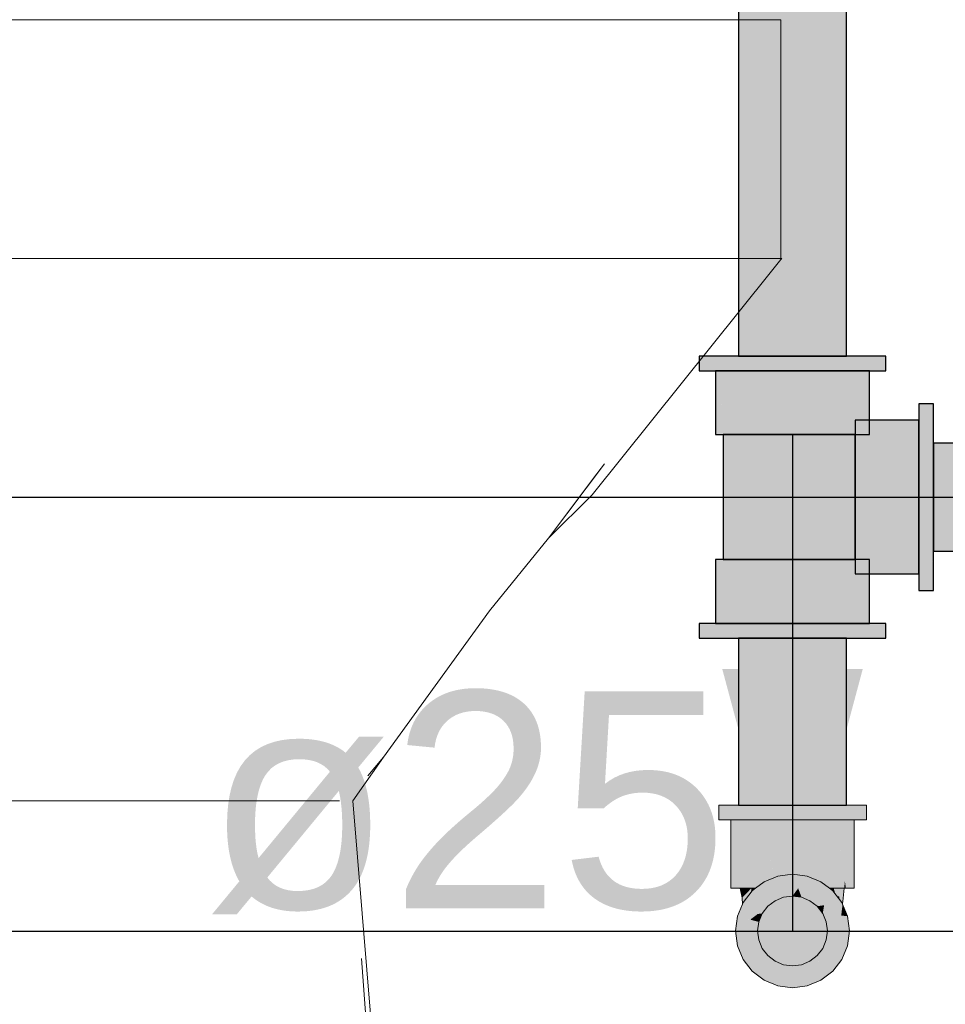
# Model space of a CAD drawing. Header units: millimetres. Extents: x -16331 to -10174, y -4135 to -3584.
# Tile 166 of 256: x -10305.028 to -10304.176, y -4020.278 to -4019.37. Entities that reach past the tile are written whole.
import ezdxf

# ---------------------------------------------------------------- set-up
doc = ezdxf.new("R2010")
doc.units = ezdxf.units.MM
for name, color, linetype in [('AF-Condutos', 4, 'Continuous'), ('AF-Conexões', 4, 'Continuous'), ('AF-Sentido conduto', 7, 'Continuous'), ('AF-Textos conduto', 7, 'Continuous'), ('DI-Eixos', 7, 'Continuous')]:
    doc.layers.add(name, color=color, linetype=linetype)
for name, color, linetype, lineweight in [('AF-Peça de utilização', 152, 'Continuous', 18), ('DI-Elementos externos em corte', 9, 'Continuous', 18), ('DI-Elementos externos em vista', 9, 'Continuous', 5), ('IFC-IfcFlowTerminal-Contorno', 250, 'Continuous', 5)]:
    doc.layers.add(name, color=color, linetype=linetype, lineweight=lineweight)
doc.styles.add('Arial', font='arial.ttf', dxfattribs={"height": 100})

msp = doc.modelspace()

# ---------------------------------------------------------------- hatches: boundary and pattern name
at = {"layer": 'AF-Condutos', "linetype": 'Continuous'}
for points in [[(-10304.26887, -4019.68011), (-10304.2667, -4019.68011), (-10304.2667, -4012.58411), (-10304.26887, -4012.58411), (-10304.27927, -4012.58411), (-10304.29609, -4012.58411), (-10304.31643, -4012.58411), (-10304.33676, -4012.58411), (-10304.35358, -4012.58411), (-10304.36398, -4012.58411), (-10304.36615, -4012.58411), (-10304.36615, -4019.68011), (-10304.36398, -4019.68011), (-10304.35358, -4019.68011), (-10304.33676, -4019.68011), (-10304.31643, -4019.68011), (-10304.29609, -4019.68011), (-10304.27927, -4019.68011)], [(-10304.18643, -4019.85984), (-10304.03263, -4019.85984), (-10304.03263, -4019.85342), (-10304.03263, -4019.8395), (-10304.03263, -4019.82051), (-10304.03263, -4019.79972), (-10304.03263, -4019.78072), (-10304.03263, -4019.76681), (-10304.03263, -4019.76039), (-10304.18643, -4019.76039), (-10304.18643, -4019.76681), (-10304.18643, -4019.78072), (-10304.18643, -4019.79972), (-10304.18643, -4019.82051), (-10304.18643, -4019.8395), (-10304.18643, -4019.85342)], [(-10304.26887, -4020.09391), (-10304.2667, -4020.09391), (-10304.2667, -4019.94011), (-10304.26887, -4019.94011), (-10304.27927, -4019.94011), (-10304.29609, -4019.94011), (-10304.31643, -4019.94011), (-10304.33676, -4019.94011), (-10304.35358, -4019.94011), (-10304.36398, -4019.94011), (-10304.36615, -4019.94011), (-10304.36615, -4020.09391), (-10304.36398, -4020.09391), (-10304.35358, -4020.09391), (-10304.33676, -4020.09391), (-10304.31643, -4020.09391), (-10304.29609, -4020.09391), (-10304.27927, -4020.09391)]]:
    msp.add_hatch(color=151, dxfattribs=at).paths.add_polyline_path(points)
at = {"layer": 'AF-Conexões', "linetype": 'Continuous'}
for points in [[(-10304.3995, -4019.68011), (-10304.40243, -4019.68011), (-10304.40243, -4019.69371), (-10304.3995, -4019.69371), (-10304.39091, -4019.69371), (-10304.37724, -4019.68011), (-10304.39091, -4019.68011)], [(-10304.39091, -4019.69371), (-10304.38723, -4019.69371), (-10304.37724, -4019.69371), (-10304.35943, -4019.69371), (-10304.33869, -4019.69371), (-10304.31643, -4019.69371), (-10304.29417, -4019.69371), (-10304.27343, -4019.69371), (-10304.25562, -4019.69371), (-10304.24195, -4019.68011), (-10304.25562, -4019.68011), (-10304.27343, -4019.68011), (-10304.29417, -4019.68011), (-10304.31643, -4019.68011), (-10304.33869, -4019.68011), (-10304.35943, -4019.68011), (-10304.37724, -4019.68011), (-10304.38723, -4019.69005)], [(-10304.23043, -4019.69371), (-10304.23043, -4019.68011), (-10304.23336, -4019.68011), (-10304.24195, -4019.68011), (-10304.24563, -4019.68377), (-10304.25562, -4019.69371), (-10304.24563, -4019.69371), (-10304.24195, -4019.69371), (-10304.23336, -4019.69371)], [(-10304.38482, -4019.69371), (-10304.38723, -4019.69371), (-10304.38723, -4019.75251), (-10304.38482, -4019.75251), (-10304.37775, -4019.69371)], [(-10304.24563, -4019.73931), (-10304.24563, -4019.69371), (-10304.2475, -4019.73931), (-10304.24563, -4019.69371), (-10304.24804, -4019.69371), (-10304.25511, -4019.69371), (-10304.25883, -4019.69371), (-10304.26636, -4019.69371), (-10304.28103, -4019.69371), (-10304.29811, -4019.69371), (-10304.31643, -4019.69371), (-10304.33475, -4019.69371), (-10304.35183, -4019.69371), (-10304.36649, -4019.69371), (-10304.37775, -4019.69371), (-10304.38043, -4019.71601), (-10304.38482, -4019.75251), (-10304.38043, -4019.75251), (-10304.37775, -4019.75251), (-10304.36649, -4019.75251), (-10304.35183, -4019.75251), (-10304.33475, -4019.75251), (-10304.31643, -4019.75251), (-10304.29811, -4019.75251), (-10304.28103, -4019.75251), (-10304.26636, -4019.75251), (-10304.25883, -4019.71314), (-10304.26384, -4019.73931), (-10304.25883, -4019.73931), (-10304.25511, -4019.73931), (-10304.25352, -4019.73931), (-10304.24804, -4019.73931), (-10304.25352, -4019.73931), (-10304.25511, -4019.73931), (-10304.25883, -4019.73931), (-10304.26384, -4019.73931), (-10304.25883, -4019.74689), (-10304.26384, -4019.73931), (-10304.26636, -4019.75251), (-10304.25883, -4019.75251), (-10304.25511, -4019.75251), (-10304.24804, -4019.75251), (-10304.24563, -4019.75251)], [(-10304.18643, -4019.72705), (-10304.18643, -4019.72411), (-10304.20003, -4019.72411), (-10304.20003, -4019.72705), (-10304.20003, -4019.73563), (-10304.18643, -4019.7493), (-10304.18643, -4019.73563)], [(-10304.25883, -4019.73931), (-10304.25883, -4019.74173), (-10304.24563, -4019.74331), (-10304.24563, -4019.74173), (-10304.24563, -4019.74331), (-10304.25883, -4019.74173), (-10304.25883, -4019.7488), (-10304.25883, -4019.75251), (-10304.25883, -4019.76005), (-10304.24743, -4019.75251), (-10304.25883, -4019.76005), (-10304.24563, -4019.76005), (-10304.20003, -4019.76005), (-10304.24563, -4019.75251), (-10304.24563, -4019.75132), (-10304.24563, -4019.7488), (-10304.24563, -4019.75132), (-10304.24563, -4019.75251), (-10304.23941, -4019.75251), (-10304.24563, -4019.75251), (-10304.20003, -4019.76005), (-10304.20003, -4019.75251), (-10304.20003, -4019.7488), (-10304.20003, -4019.74173), (-10304.24563, -4019.73986), (-10304.20003, -4019.74173), (-10304.20003, -4019.73931), (-10304.24563, -4019.73931)], [(-10304.20003, -4019.73563), (-10304.20003, -4019.73931), (-10304.20003, -4019.7493), (-10304.19156, -4019.76039), (-10304.18643, -4019.76711), (-10304.18643, -4019.76039), (-10304.18643, -4019.7493), (-10304.19637, -4019.73931)], [(-10304.37825, -4019.75251), (-10304.38043, -4019.75251), (-10304.38043, -4019.86771), (-10304.37825, -4019.86771), (-10304.37185, -4019.86771), (-10304.36169, -4019.86771), (-10304.34843, -4019.86771), (-10304.33299, -4019.86771), (-10304.31643, -4019.86771), (-10304.29986, -4019.86771), (-10304.28443, -4019.86771), (-10304.27117, -4019.86771), (-10304.261, -4019.86771), (-10304.25883, -4019.86771), (-10304.25883, -4019.79168), (-10304.261, -4019.75251), (-10304.27117, -4019.75251), (-10304.28443, -4019.75251), (-10304.29986, -4019.75251), (-10304.31643, -4019.75251), (-10304.33299, -4019.75251), (-10304.34843, -4019.75251), (-10304.36169, -4019.75251), (-10304.37185, -4019.75251)], [(-10304.27842, -4019.75251), (-10304.31643, -4019.75252), (-10304.31643, -4019.75469), (-10304.31643, -4019.76486), (-10304.31643, -4019.77811), (-10304.31643, -4019.79355), (-10304.31643, -4019.81011), (-10304.31643, -4019.82668), (-10304.31643, -4019.84211), (-10304.31643, -4019.85537), (-10304.31643, -4019.86554), (-10304.25883, -4019.86771), (-10304.25883, -4019.86554), (-10304.25883, -4019.85537), (-10304.25883, -4019.84211), (-10304.25883, -4019.82668), (-10304.25883, -4019.81011), (-10304.25883, -4019.79355), (-10304.25883, -4019.77811), (-10304.25883, -4019.76486), (-10304.25883, -4019.75469), (-10304.25883, -4019.75251)], [(-10304.261, -4019.75251), (-10304.25883, -4019.79168), (-10304.25883, -4019.75251)], [(-10304.18643, -4019.87093), (-10304.18643, -4019.85984), (-10304.18643, -4019.85311), (-10304.18643, -4019.83237), (-10304.18643, -4019.81011), (-10304.18643, -4019.78785), (-10304.18643, -4019.76711), (-10304.20003, -4019.7493), (-10304.20003, -4019.76711), (-10304.20003, -4019.78785), (-10304.20003, -4019.81011), (-10304.20003, -4019.83237), (-10304.20003, -4019.85311), (-10304.19489, -4019.85984)], [(-10304.20003, -4019.87143), (-10304.20003, -4019.86771), (-10304.20003, -4019.86018), (-10304.20003, -4019.84551), (-10304.20003, -4019.82844), (-10304.20003, -4019.81011), (-10304.20003, -4019.79179), (-10304.20003, -4019.77471), (-10304.20003, -4019.76005), (-10304.25883, -4019.76005), (-10304.25883, -4019.77471), (-10304.25883, -4019.79179), (-10304.25883, -4019.81011), (-10304.25883, -4019.82844), (-10304.25883, -4019.84551), (-10304.25883, -4019.86018), (-10304.21945, -4019.86771)], [(-10304.18643, -4019.88459), (-10304.18643, -4019.87093), (-10304.20003, -4019.85311), (-10304.20003, -4019.87093)], [(-10304.24563, -4019.88091), (-10304.20003, -4019.88091), (-10304.20003, -4019.8785), (-10304.20003, -4019.87143), (-10304.21946, -4019.86771), (-10304.24563, -4019.8627), (-10304.24563, -4019.86771), (-10304.24563, -4019.87143), (-10304.24563, -4019.87302), (-10304.24563, -4019.8785), (-10304.24563, -4019.87904), (-10304.24563, -4019.8785), (-10304.24563, -4019.87302), (-10304.24563, -4019.87143), (-10304.24563, -4019.86771), (-10304.24563, -4019.8627), (-10304.25321, -4019.86771), (-10304.24563, -4019.8627), (-10304.25883, -4019.86018), (-10304.25883, -4019.86771), (-10304.25883, -4019.87143), (-10304.25883, -4019.8785), (-10304.25883, -4019.88091)], [(-10304.38723, -4019.86771), (-10304.38723, -4019.92651), (-10304.38482, -4019.92651), (-10304.37775, -4019.92651), (-10304.36649, -4019.92651), (-10304.35183, -4019.92651), (-10304.33475, -4019.92651), (-10304.31643, -4019.92651), (-10304.29811, -4019.92651), (-10304.28103, -4019.92651), (-10304.26636, -4019.92651), (-10304.26636, -4019.86771), (-10304.28103, -4019.86771), (-10304.29811, -4019.86771), (-10304.31643, -4019.86771), (-10304.33475, -4019.86771), (-10304.35183, -4019.86771), (-10304.36649, -4019.86771), (-10304.37775, -4019.86771), (-10304.38482, -4019.86771)], [(-10304.24563, -4019.88091), (-10304.24563, -4019.86771), (-10304.24804, -4019.86771), (-10304.25511, -4019.86771), (-10304.25883, -4019.86771), (-10304.26636, -4019.86771), (-10304.25883, -4019.87911), (-10304.26636, -4019.86771), (-10304.26636, -4019.88091), (-10304.26636, -4019.92651), (-10304.25883, -4019.88091), (-10304.25764, -4019.88091), (-10304.25511, -4019.88091), (-10304.24963, -4019.88091), (-10304.24804, -4019.88091), (-10304.24617, -4019.88091), (-10304.24804, -4019.88091), (-10304.24963, -4019.88091), (-10304.25511, -4019.88091), (-10304.25764, -4019.88091), (-10304.25883, -4019.88091), (-10304.25883, -4019.88714), (-10304.25883, -4019.88091), (-10304.26636, -4019.92651), (-10304.25883, -4019.92651), (-10304.25511, -4019.92651), (-10304.24804, -4019.92651), (-10304.24563, -4019.92651)], [(-10304.20003, -4019.89611), (-10304.18643, -4019.89611), (-10304.18643, -4019.89318), (-10304.18643, -4019.88459), (-10304.19009, -4019.88091), (-10304.20003, -4019.87093), (-10304.20003, -4019.88091), (-10304.20003, -4019.88459), (-10304.20003, -4019.89318)], [(-10304.40243, -4019.92651), (-10304.40243, -4019.94011), (-10304.3995, -4019.94011), (-10304.39091, -4019.94011), (-10304.37724, -4019.94011), (-10304.35943, -4019.92651), (-10304.37724, -4019.92651), (-10304.39091, -4019.92651), (-10304.3995, -4019.92651)], [(-10304.37724, -4019.94011), (-10304.36615, -4019.94011), (-10304.35943, -4019.94011), (-10304.33869, -4019.94011), (-10304.31643, -4019.94011), (-10304.29417, -4019.94011), (-10304.27343, -4019.94011), (-10304.25562, -4019.92651), (-10304.27343, -4019.92651), (-10304.29417, -4019.92651), (-10304.31643, -4019.92651), (-10304.33869, -4019.92651), (-10304.35943, -4019.92651), (-10304.36615, -4019.93165)], [(-10304.23336, -4019.94011), (-10304.23043, -4019.94011), (-10304.23043, -4019.92651), (-10304.23336, -4019.92651), (-10304.24195, -4019.92651), (-10304.25562, -4019.92651), (-10304.2667, -4019.93498), (-10304.27343, -4019.94011), (-10304.2667, -4019.94011), (-10304.25562, -4019.94011), (-10304.24195, -4019.94011)]]:
    msp.add_hatch(color=161, dxfattribs=at).paths.add_polyline_path(points)
at = {"layer": 'AF-Peça de utilização', "linetype": 'Continuous'}
for points in [[(-10304.38443, -4020.09391), (-10304.38443, -4020.10751), (-10304.38211, -4020.10751), (-10304.37532, -4020.10751), (-10304.37323, -4020.10751), (-10304.36451, -4020.10751), (-10304.37323, -4020.09654), (-10304.37532, -4020.09391), (-10304.38211, -4020.09391)], [(-10304.25754, -4020.10751), (-10304.25963, -4020.10488), (-10304.26835, -4020.09391), (-10304.28243, -4020.09391), (-10304.29883, -4020.09391), (-10304.31643, -4020.09391), (-10304.33403, -4020.09391), (-10304.35043, -4020.09391), (-10304.36451, -4020.09391), (-10304.37532, -4020.09391), (-10304.36451, -4020.10751), (-10304.35043, -4020.10751), (-10304.33403, -4020.10751), (-10304.31643, -4020.10751), (-10304.29883, -4020.10751), (-10304.28243, -4020.10751), (-10304.26835, -4020.10751), (-10304.25963, -4020.10751)], [(-10304.24843, -4020.09391), (-10304.25074, -4020.09391), (-10304.25754, -4020.09391), (-10304.26835, -4020.09391), (-10304.25754, -4020.10751), (-10304.25074, -4020.10751), (-10304.24843, -4020.10751)], [(-10304.37323, -4020.10751), (-10304.37323, -4020.17063), (-10304.37129, -4020.17063), (-10304.36562, -4020.17063), (-10304.36562, -4020.10751), (-10304.37129, -4020.10751)], [(-10304.36562, -4020.17063), (-10304.36462, -4020.17063), (-10304.35659, -4020.17063), (-10304.35058, -4020.17063), (-10304.34555, -4020.16678), (-10304.34483, -4020.16622), (-10304.34483, -4020.10751), (-10304.35659, -4020.10751), (-10304.36562, -4020.10751), (-10304.36562, -4020.16557)], [(-10304.33329, -4020.16067), (-10304.33113, -4020.15977), (-10304.33113, -4020.10751), (-10304.34483, -4020.10751)], [(-10304.34483, -4020.16545), (-10304.34483, -4020.16622), (-10304.34263, -4020.16453), (-10304.33329, -4020.16067), (-10304.33391, -4020.15784), (-10304.34483, -4020.10751)], [(-10304.31939, -4020.1579), (-10304.31643, -4020.15751), (-10304.31643, -4020.10751), (-10304.33113, -4020.10751)], [(-10304.33113, -4020.10751), (-10304.33113, -4020.15558), (-10304.33113, -4020.15945), (-10304.33113, -4020.15977), (-10304.32999, -4020.1593), (-10304.31939, -4020.1579), (-10304.31958, -4020.1571), (-10304.32345, -4020.15659), (-10304.33007, -4020.15572), (-10304.32345, -4020.15659), (-10304.31958, -4020.1571), (-10304.32003, -4020.15517)], [(-10304.30173, -4020.15977), (-10304.30173, -4020.10751), (-10304.31643, -4020.10751)], [(-10304.30173, -4020.15977), (-10304.30182, -4020.15944), (-10304.31643, -4020.10751), (-10304.30453, -4020.15861), (-10304.30513, -4020.15603), (-10304.3094, -4020.15659), (-10304.30513, -4020.15603), (-10304.31643, -4020.10751), (-10304.31643, -4020.15368), (-10304.31643, -4020.15751), (-10304.30173, -4020.17063), (-10304.31344, -4020.15712), (-10304.31267, -4020.15801), (-10304.30442, -4020.15909), (-10304.30286, -4020.1593)], [(-10304.28918, -4020.16534), (-10304.28927, -4020.16493), (-10304.30173, -4020.10751), (-10304.30173, -4020.1557), (-10304.30173, -4020.15977), (-10304.29571, -4020.16226), (-10304.29023, -4020.16453)], [(-10304.26884, -4020.17063), (-10304.26818, -4020.16407), (-10304.27627, -4020.10751), (-10304.28803, -4020.10751), (-10304.30173, -4020.10751), (-10304.28918, -4020.16534), (-10304.28803, -4020.16622), (-10304.28228, -4020.17063), (-10304.27627, -4020.17063)], [(-10304.25963, -4020.10751), (-10304.26156, -4020.10751), (-10304.26724, -4020.10751), (-10304.27627, -4020.10751), (-10304.26724, -4020.17063), (-10304.26156, -4020.17063), (-10304.25963, -4020.17063)], [(-10304.33253, -4020.18203), (-10304.33228, -4020.1798), (-10304.33126, -4020.17063), (-10304.32612, -4020.1771), (-10304.32476, -4020.17881), (-10304.32537, -4020.17653), (-10304.32695, -4020.17063), (-10304.32476, -4020.17881), (-10304.32156, -4020.17063), (-10304.32244, -4020.17287), (-10304.32476, -4020.17881), (-10304.31643, -4020.17771), (-10304.31643, -4020.17536), (-10304.31643, -4020.17771), (-10304.3151, -4020.17591), (-10304.31643, -4020.17063), (-10304.3151, -4020.17591), (-10304.31548, -4020.17063), (-10304.31643, -4020.15751), (-10304.32999, -4020.1593), (-10304.34263, -4020.16453), (-10304.33911, -4020.17063), (-10304.33371, -4020.17999)], [(-10304.3151, -4020.17591), (-10304.31393, -4020.17433), (-10304.31121, -4020.17063), (-10304.31448, -4020.17063), (-10304.31121, -4020.17063), (-10304.30286, -4020.1593), (-10304.31643, -4020.15751), (-10304.31548, -4020.17063), (-10304.31518, -4020.17484)], [(-10304.3081, -4020.17881), (-10304.30749, -4020.17654), (-10304.3059, -4020.17063), (-10304.3081, -4020.17881), (-10304.30033, -4020.18203), (-10304.29375, -4020.17063), (-10304.29786, -4020.17063), (-10304.29375, -4020.17063), (-10304.29023, -4020.16453), (-10304.30286, -4020.1593), (-10304.31121, -4020.17063), (-10304.30889, -4020.17672)], [(-10304.36401, -4020.17063), (-10304.36462, -4020.17063), (-10304.3629, -4020.17935), (-10304.36155, -4020.17797), (-10304.36153, -4020.17441), (-10304.36155, -4020.17797), (-10304.35439, -4020.17063), (-10304.36048, -4020.17063), (-10304.3615, -4020.17063)], [(-10304.36209, -4020.18408), (-10304.36205, -4020.1843), (-10304.36181, -4020.18371), (-10304.36149, -4020.1833), (-10304.358, -4020.17875), (-10304.35458, -4020.17429), (-10304.35439, -4020.17063), (-10304.35786, -4020.17419), (-10304.3629, -4020.17935)], [(-10304.3392, -4020.18715), (-10304.33253, -4020.18203), (-10304.33931, -4020.18172), (-10304.33517, -4020.18191), (-10304.33253, -4020.18203), (-10304.33458, -4020.18113), (-10304.33838, -4020.17947), (-10304.33913, -4020.18128), (-10304.33838, -4020.17947), (-10304.34427, -4020.17689), (-10304.33253, -4020.18203), (-10304.33911, -4020.17063), (-10304.34345, -4020.17063), (-10304.344, -4020.17479), (-10304.34345, -4020.17063), (-10304.35058, -4020.17063), (-10304.35348, -4020.17286), (-10304.34488, -4020.18147), (-10304.34087, -4020.18547), (-10304.35348, -4020.17286), (-10304.36181, -4020.18371), (-10304.34142, -4020.18681)], [(-10304.35454, -4020.17368), (-10304.35458, -4020.17429), (-10304.35348, -4020.17286), (-10304.35177, -4020.17063), (-10304.35439, -4020.17063)], [(-10304.35177, -4020.17063), (-10304.35348, -4020.17286), (-10304.35058, -4020.17063)], [(-10304.34263, -4020.16453), (-10304.35058, -4020.17063), (-10304.33911, -4020.17063)], [(-10304.33126, -4020.17063), (-10304.33253, -4020.18203), (-10304.32476, -4020.17881)], [(-10304.31121, -4020.17063), (-10304.31643, -4020.17771), (-10304.3081, -4020.17881)], [(-10304.29366, -4020.18715), (-10304.27105, -4020.18371), (-10304.27938, -4020.17286), (-10304.28228, -4020.17063), (-10304.29023, -4020.16453), (-10304.29375, -4020.17063), (-10304.30033, -4020.18203)], [(-10304.27697, -4020.17599), (-10304.27743, -4020.17436), (-10304.27846, -4020.17063), (-10304.28109, -4020.17063), (-10304.28228, -4020.17063), (-10304.28016, -4020.17226), (-10304.27938, -4020.17286)], [(-10304.27036, -4020.18537), (-10304.27028, -4020.18471), (-10304.27007, -4020.18282), (-10304.26884, -4020.17063), (-10304.27237, -4020.17063), (-10304.27846, -4020.17063), (-10304.27697, -4020.17599), (-10304.27488, -4020.17872), (-10304.27278, -4020.17693), (-10304.27358, -4020.17761), (-10304.27301, -4020.18116), (-10304.27225, -4020.18215), (-10304.27243, -4020.18037), (-10304.27071, -4020.18415), (-10304.27243, -4020.18037), (-10304.27225, -4020.18215), (-10304.27105, -4020.18371)], [(-10304.26724, -4020.17063), (-10304.26818, -4020.16407), (-10304.26884, -4020.17063)], [(-10304.3629, -4020.17935), (-10304.36237, -4020.18508), (-10304.36205, -4020.1843)], [(-10304.3081, -4020.24102), (-10304.30033, -4020.2378), (-10304.29366, -4020.23268), (-10304.28854, -4020.22601), (-10304.28532, -4020.21825), (-10304.28423, -4020.20991), (-10304.28532, -4020.20158), (-10304.28854, -4020.19381), (-10304.29366, -4020.18715), (-10304.30033, -4020.18203), (-10304.3081, -4020.17881), (-10304.31643, -4020.17771), (-10304.32476, -4020.17881), (-10304.33253, -4020.18203), (-10304.3392, -4020.18715), (-10304.34432, -4020.19381), (-10304.34753, -4020.20158), (-10304.34863, -4020.20991), (-10304.34753, -4020.21825), (-10304.34432, -4020.22601), (-10304.3392, -4020.23268), (-10304.33253, -4020.2378), (-10304.32476, -4020.24102), (-10304.31643, -4020.24211)], [(-10304.27358, -4020.17761), (-10304.27488, -4020.17872), (-10304.27301, -4020.18116)], [(-10304.36166, -4020.19575), (-10304.3614, -4020.19572), (-10304.34432, -4020.19381), (-10304.36159, -4020.18384), (-10304.36162, -4020.18918), (-10304.36165, -4020.19303), (-10304.36162, -4020.18918), (-10304.36159, -4020.18384), (-10304.36181, -4020.18371), (-10304.36237, -4020.18508), (-10304.36704, -4020.19635)], [(-10304.34432, -4020.19381), (-10304.3392, -4020.18715), (-10304.36181, -4020.18371)], [(-10304.28734, -4020.18619), (-10304.29366, -4020.18715), (-10304.28854, -4020.19381)], [(-10304.28854, -4020.19381), (-10304.28631, -4020.19406), (-10304.28647, -4020.19285), (-10304.2865, -4020.19264), (-10304.28647, -4020.19285), (-10304.28631, -4020.19406), (-10304.28221, -4020.19452), (-10304.27153, -4020.19571), (-10304.27036, -4020.18537), (-10304.2817, -4020.19064), (-10304.27036, -4020.18537), (-10304.27105, -4020.18371), (-10304.28099, -4020.18522), (-10304.28159, -4020.1898), (-10304.28099, -4020.18522), (-10304.28734, -4020.18619), (-10304.28816, -4020.19137), (-10304.28854, -4020.19381), (-10304.2871, -4020.19218), (-10304.28663, -4020.19164)], [(-10304.26581, -4020.19635), (-10304.27036, -4020.18537), (-10304.27153, -4020.19571)], [(-10304.31643, -4020.26231), (-10304.30286, -4020.26053), (-10304.3081, -4020.24102), (-10304.31643, -4020.24211), (-10304.32476, -4020.24102), (-10304.33253, -4020.2378), (-10304.3392, -4020.23268), (-10304.34432, -4020.22601), (-10304.34753, -4020.21825), (-10304.34863, -4020.20991), (-10304.34753, -4020.20158), (-10304.36704, -4020.19635), (-10304.36883, -4020.20991), (-10304.36704, -4020.22348), (-10304.36181, -4020.23611), (-10304.35348, -4020.24697), (-10304.34263, -4020.25529), (-10304.32999, -4020.26053)], [(-10304.36704, -4020.19635), (-10304.35528, -4020.1995), (-10304.34848, -4020.19428)], [(-10304.35528, -4020.1995), (-10304.34753, -4020.20158), (-10304.34432, -4020.19381), (-10304.34848, -4020.19428)], [(-10304.28854, -4020.22601), (-10304.29366, -4020.23268), (-10304.27938, -4020.24697), (-10304.27105, -4020.23611), (-10304.26581, -4020.22348), (-10304.26403, -4020.20991), (-10304.26581, -4020.19635), (-10304.28532, -4020.20158), (-10304.28423, -4020.20991), (-10304.28532, -4020.21825)], [(-10304.28306, -4020.20097), (-10304.26581, -4020.19635), (-10304.28221, -4020.19452), (-10304.28854, -4020.19381), (-10304.28532, -4020.20158)], [(-10304.29023, -4020.25529), (-10304.29366, -4020.23268), (-10304.30033, -4020.2378), (-10304.3081, -4020.24102)], [(-10304.29332, -4020.2349), (-10304.29023, -4020.25529), (-10304.27938, -4020.24697), (-10304.29199, -4020.23435), (-10304.29366, -4020.23268)], [(-10304.30749, -4020.2433), (-10304.30286, -4020.26053), (-10304.29023, -4020.25529), (-10304.30634, -4020.24242), (-10304.3081, -4020.24102)]]:
    msp.add_hatch(color=161, dxfattribs=at).paths.add_polyline_path(points)
at = {"layer": 'AF-Sentido conduto', "linetype": 'Continuous'}
msp.add_hatch(color=140, dxfattribs=at).paths.add_polyline_path([(-10304.31643, -4020.21), (-10304.25172, -4019.96852), (-10304.38113, -4019.96852)])

# ---------------------------------------------------------------- linework, layer by layer
at = {"layer": 'AF-Condutos'}
for p, q in [((-10304.36615, -4012.58411), (-10304.36615, -4019.68011)), ((-10304.2667, -4019.68011), (-10304.2667, -4012.58411)), ((-10304.36615, -4019.68011), (-10304.36398, -4019.68011)), ((-10304.36398, -4019.68011), (-10304.35358, -4019.68011)), ((-10304.35358, -4019.68011), (-10304.33676, -4019.68011)), ((-10304.33676, -4019.68011), (-10304.31643, -4019.68011)), ((-10304.31643, -4019.68011), (-10304.29609, -4019.68011)), ((-10304.29609, -4019.68011), (-10304.27927, -4019.68011)), ((-10304.27927, -4019.68011), (-10304.26887, -4019.68011)), ((-10304.26887, -4019.68011), (-10304.2667, -4019.68011)), ((-10304.03263, -4019.76039), (-10304.18643, -4019.76039)), ((-10304.18643, -4019.76039), (-10304.18643, -4019.76681)), ((-10304.18643, -4019.76681), (-10304.18643, -4019.78072)), ((-10304.18643, -4019.78072), (-10304.18643, -4019.79972)), ((-10304.18643, -4019.79972), (-10304.18643, -4019.82051)), ((-10304.18643, -4019.82051), (-10304.18643, -4019.8395)), ((-10304.18643, -4019.8395), (-10304.18643, -4019.85342)), ((-10304.18643, -4019.85342), (-10304.18643, -4019.85984)), ((-10304.18643, -4019.85984), (-10304.03263, -4019.85984)), ((-10304.36398, -4019.94011), (-10304.36615, -4019.94011)), ((-10304.36615, -4019.94011), (-10304.36615, -4020.09391)), ((-10304.35358, -4019.94011), (-10304.36398, -4019.94011)), ((-10304.33676, -4019.94011), (-10304.35358, -4019.94011)), ((-10304.31643, -4019.94011), (-10304.33676, -4019.94011)), ((-10304.29609, -4019.94011), (-10304.31643, -4019.94011)), ((-10304.27927, -4019.94011), (-10304.29609, -4019.94011)), ((-10304.26887, -4019.94011), (-10304.27927, -4019.94011)), ((-10304.2667, -4019.94011), (-10304.26887, -4019.94011)), ((-10304.2667, -4020.09391), (-10304.2667, -4019.94011)), ((-10304.36615, -4020.09391), (-10304.36398, -4020.09391)), ((-10304.36398, -4020.09391), (-10304.35358, -4020.09391)), ((-10304.35358, -4020.09391), (-10304.33676, -4020.09391)), ((-10304.33676, -4020.09391), (-10304.31643, -4020.09391)), ((-10304.31643, -4020.09391), (-10304.29609, -4020.09391)), ((-10304.29609, -4020.09391), (-10304.27927, -4020.09391)), ((-10304.27927, -4020.09391), (-10304.26887, -4020.09391)), ((-10304.26887, -4020.09391), (-10304.2667, -4020.09391))]:
    msp.add_line(p, q, dxfattribs=at)
at = {"layer": 'AF-Conexões'}
for p, q in [((-10304.40243, -4019.68011), (-10304.40243, -4019.69371)), ((-10304.3995, -4019.68011), (-10304.40243, -4019.68011)), ((-10304.39091, -4019.68011), (-10304.3995, -4019.68011)), ((-10304.37724, -4019.68011), (-10304.39091, -4019.68011)), ((-10304.35943, -4019.68011), (-10304.37724, -4019.68011)), ((-10304.33869, -4019.68011), (-10304.35943, -4019.68011)), ((-10304.31643, -4019.68011), (-10304.33869, -4019.68011)), ((-10304.29417, -4019.68011), (-10304.31643, -4019.68011)), ((-10304.27343, -4019.68011), (-10304.29417, -4019.68011)), ((-10304.25562, -4019.68011), (-10304.27343, -4019.68011)), ((-10304.24195, -4019.68011), (-10304.25562, -4019.68011)), ((-10304.23336, -4019.68011), (-10304.24195, -4019.68011)), ((-10304.23043, -4019.68011), (-10304.23336, -4019.68011)), ((-10304.23043, -4019.69371), (-10304.23043, -4019.68011)), ((-10304.40243, -4019.69371), (-10304.3995, -4019.69371)), ((-10304.3995, -4019.69371), (-10304.39091, -4019.69371)), ((-10304.39091, -4019.69371), (-10304.38723, -4019.69371)), ((-10304.38723, -4019.69371), (-10304.37724, -4019.69371)), ((-10304.38723, -4019.69371), (-10304.38723, -4019.75251)), ((-10304.38482, -4019.69371), (-10304.38723, -4019.69371)), ((-10304.37775, -4019.69371), (-10304.38482, -4019.69371)), ((-10304.36649, -4019.69371), (-10304.37775, -4019.69371)), ((-10304.37724, -4019.69371), (-10304.35943, -4019.69371)), ((-10304.35183, -4019.69371), (-10304.36649, -4019.69371)), ((-10304.35943, -4019.69371), (-10304.33869, -4019.69371)), ((-10304.33475, -4019.69371), (-10304.35183, -4019.69371)), ((-10304.33869, -4019.69371), (-10304.31643, -4019.69371)), ((-10304.31643, -4019.69371), (-10304.33475, -4019.69371)), ((-10304.31643, -4019.69371), (-10304.29417, -4019.69371)), ((-10304.29811, -4019.69371), (-10304.31643, -4019.69371)), ((-10304.28103, -4019.69371), (-10304.29811, -4019.69371)), ((-10304.29417, -4019.69371), (-10304.27343, -4019.69371)), ((-10304.26636, -4019.69371), (-10304.28103, -4019.69371)), ((-10304.27343, -4019.69371), (-10304.25562, -4019.69371)), ((-10304.25883, -4019.69371), (-10304.26636, -4019.69371)), ((-10304.25511, -4019.69371), (-10304.25883, -4019.69371)), ((-10304.25562, -4019.69371), (-10304.24563, -4019.69371)), ((-10304.24804, -4019.69371), (-10304.25511, -4019.69371)), ((-10304.24563, -4019.69371), (-10304.24804, -4019.69371)), ((-10304.24563, -4019.69371), (-10304.24195, -4019.69371)), ((-10304.24563, -4019.73931), (-10304.24563, -4019.69371)), ((-10304.24195, -4019.69371), (-10304.23336, -4019.69371)), ((-10304.23336, -4019.69371), (-10304.23043, -4019.69371)), ((-10304.20003, -4019.72411), (-10304.20003, -4019.72705)), ((-10304.18643, -4019.72411), (-10304.20003, -4019.72411)), ((-10304.18643, -4019.72705), (-10304.18643, -4019.72411)), ((-10304.20003, -4019.72705), (-10304.20003, -4019.73563)), ((-10304.18643, -4019.73563), (-10304.18643, -4019.72705)), ((-10304.25883, -4019.73931), (-10304.25883, -4019.74173)), ((-10304.24563, -4019.73931), (-10304.25883, -4019.73931)), ((-10304.25883, -4019.74173), (-10304.25883, -4019.7488)), ((-10304.24563, -4019.75251), (-10304.24563, -4019.73931)), ((-10304.20003, -4019.73931), (-10304.24563, -4019.73931)), ((-10304.20003, -4019.73563), (-10304.20003, -4019.73931)), ((-10304.20003, -4019.73931), (-10304.20003, -4019.7493)), ((-10304.20003, -4019.74173), (-10304.20003, -4019.73931)), ((-10304.20003, -4019.7488), (-10304.20003, -4019.74173)), ((-10304.18643, -4019.7493), (-10304.18643, -4019.73563)), ((-10304.38723, -4019.75251), (-10304.38482, -4019.75251)), ((-10304.38482, -4019.75251), (-10304.38043, -4019.75251)), ((-10304.38043, -4019.75251), (-10304.38043, -4019.86771)), ((-10304.37825, -4019.75251), (-10304.38043, -4019.75251)), ((-10304.38043, -4019.75251), (-10304.37775, -4019.75251)), ((-10304.37185, -4019.75251), (-10304.37825, -4019.75251)), ((-10304.37775, -4019.75251), (-10304.36649, -4019.75251)), ((-10304.36169, -4019.75251), (-10304.37185, -4019.75251)), ((-10304.36649, -4019.75251), (-10304.35183, -4019.75251)), ((-10304.34843, -4019.75251), (-10304.36169, -4019.75251)), ((-10304.35183, -4019.75251), (-10304.33475, -4019.75251)), ((-10304.33299, -4019.75251), (-10304.34843, -4019.75251)), ((-10304.33475, -4019.75251), (-10304.31643, -4019.75251)), ((-10304.31643, -4019.75251), (-10304.33299, -4019.75251)), ((-10304.29986, -4019.75251), (-10304.31643, -4019.75251)), ((-10304.31643, -4019.75251), (-10304.29811, -4019.75251)), ((-10304.31643, -4019.75252), (-10304.31643, -4019.75469)), ((-10304.28443, -4019.75251), (-10304.29986, -4019.75251)), ((-10304.29811, -4019.75251), (-10304.28103, -4019.75251)), ((-10304.27117, -4019.75251), (-10304.28443, -4019.75251)), ((-10304.28103, -4019.75251), (-10304.26636, -4019.75251)), ((-10304.261, -4019.75251), (-10304.27117, -4019.75251)), ((-10304.26636, -4019.75251), (-10304.25883, -4019.75251)), ((-10304.25883, -4019.75251), (-10304.261, -4019.75251)), ((-10304.25883, -4019.7488), (-10304.25883, -4019.75251)), ((-10304.25883, -4019.75469), (-10304.25883, -4019.75251)), ((-10304.25883, -4019.75251), (-10304.25511, -4019.75251)), ((-10304.25883, -4019.75251), (-10304.25883, -4019.76005)), ((-10304.25511, -4019.75251), (-10304.24804, -4019.75251)), ((-10304.24804, -4019.75251), (-10304.24563, -4019.75251)), ((-10304.20003, -4019.75251), (-10304.20003, -4019.7488)), ((-10304.20003, -4019.7493), (-10304.20003, -4019.76711)), ((-10304.20003, -4019.76005), (-10304.20003, -4019.75251)), ((-10304.18643, -4019.76039), (-10304.18643, -4019.7493)), ((-10304.31643, -4019.75469), (-10304.31643, -4019.76486)), ((-10304.25883, -4019.76486), (-10304.25883, -4019.75469)), ((-10304.25883, -4019.76005), (-10304.25883, -4019.77471)), ((-10304.20003, -4019.77471), (-10304.20003, -4019.76005)), ((-10304.18643, -4019.76711), (-10304.18643, -4019.76039)), ((-10304.31643, -4019.76486), (-10304.31643, -4019.77811)), ((-10304.25883, -4019.77811), (-10304.25883, -4019.76486)), ((-10304.20003, -4019.76711), (-10304.20003, -4019.78785)), ((-10304.18643, -4019.78785), (-10304.18643, -4019.76711)), ((-10304.31643, -4019.77811), (-10304.31643, -4019.79355)), ((-10304.25883, -4019.77471), (-10304.25883, -4019.79179)), ((-10304.25883, -4019.79355), (-10304.25883, -4019.77811)), ((-10304.20003, -4019.79179), (-10304.20003, -4019.77471)), ((-10304.20003, -4019.78785), (-10304.20003, -4019.81011)), ((-10304.18643, -4019.81011), (-10304.18643, -4019.78785)), ((-10304.31643, -4019.79355), (-10304.31643, -4019.81011)), ((-10304.25883, -4019.79179), (-10304.25883, -4019.81011)), ((-10304.25883, -4019.81011), (-10304.25883, -4019.79355)), ((-10304.20003, -4019.81011), (-10304.20003, -4019.79179)), ((-10304.31643, -4019.81011), (-10304.31643, -4019.82668)), ((-10304.25883, -4019.81011), (-10304.25883, -4019.82844)), ((-10304.25883, -4019.82668), (-10304.25883, -4019.81011)), ((-10304.20003, -4019.81011), (-10304.20003, -4019.83237)), ((-10304.20003, -4019.82844), (-10304.20003, -4019.81011)), ((-10304.18643, -4019.83237), (-10304.18643, -4019.81011)), ((-10304.31643, -4019.82668), (-10304.31643, -4019.84211)), ((-10304.25883, -4019.84211), (-10304.25883, -4019.82668)), ((-10304.25883, -4019.82844), (-10304.25883, -4019.84551)), ((-10304.20003, -4019.84551), (-10304.20003, -4019.82844)), ((-10304.20003, -4019.83237), (-10304.20003, -4019.85311)), ((-10304.18643, -4019.85311), (-10304.18643, -4019.83237)), ((-10304.31643, -4019.84211), (-10304.31643, -4019.85537)), ((-10304.25883, -4019.85537), (-10304.25883, -4019.84211)), ((-10304.25883, -4019.84551), (-10304.25883, -4019.86018)), ((-10304.20003, -4019.86018), (-10304.20003, -4019.84551)), ((-10304.20003, -4019.85311), (-10304.20003, -4019.87093)), ((-10304.18643, -4019.85984), (-10304.18643, -4019.85311)), ((-10304.31643, -4019.85537), (-10304.31643, -4019.86554)), ((-10304.25883, -4019.86554), (-10304.25883, -4019.85537)), ((-10304.25883, -4019.86018), (-10304.25883, -4019.86771)), ((-10304.20003, -4019.86771), (-10304.20003, -4019.86018)), ((-10304.18643, -4019.87093), (-10304.18643, -4019.85984)), ((-10304.38482, -4019.86771), (-10304.38723, -4019.86771)), ((-10304.38723, -4019.86771), (-10304.38723, -4019.92651)), ((-10304.37775, -4019.86771), (-10304.38482, -4019.86771)), ((-10304.38043, -4019.86771), (-10304.37825, -4019.86771)), ((-10304.37825, -4019.86771), (-10304.37185, -4019.86771)), ((-10304.36649, -4019.86771), (-10304.37775, -4019.86771)), ((-10304.37185, -4019.86771), (-10304.36169, -4019.86771)), ((-10304.35183, -4019.86771), (-10304.36649, -4019.86771)), ((-10304.36169, -4019.86771), (-10304.34843, -4019.86771)), ((-10304.33475, -4019.86771), (-10304.35183, -4019.86771)), ((-10304.34843, -4019.86771), (-10304.33299, -4019.86771)), ((-10304.31643, -4019.86771), (-10304.33475, -4019.86771)), ((-10304.33299, -4019.86771), (-10304.31643, -4019.86771)), ((-10304.29811, -4019.86771), (-10304.31643, -4019.86771)), ((-10304.31643, -4019.86771), (-10304.29986, -4019.86771)), ((-10304.29986, -4019.86771), (-10304.28443, -4019.86771)), ((-10304.28103, -4019.86771), (-10304.29811, -4019.86771)), ((-10304.28443, -4019.86771), (-10304.27117, -4019.86771)), ((-10304.26636, -4019.86771), (-10304.28103, -4019.86771)), ((-10304.27117, -4019.86771), (-10304.261, -4019.86771)), ((-10304.25883, -4019.86771), (-10304.26636, -4019.86771)), ((-10304.261, -4019.86771), (-10304.25883, -4019.86771)), ((-10304.25883, -4019.86771), (-10304.25883, -4019.86554)), ((-10304.25883, -4019.86771), (-10304.25883, -4019.87143)), ((-10304.25511, -4019.86771), (-10304.25883, -4019.86771)), ((-10304.25883, -4019.87143), (-10304.25883, -4019.8785)), ((-10304.24804, -4019.86771), (-10304.25511, -4019.86771)), ((-10304.24563, -4019.86771), (-10304.24804, -4019.86771)), ((-10304.24563, -4019.88091), (-10304.24563, -4019.86771)), ((-10304.20003, -4019.87143), (-10304.20003, -4019.86771)), ((-10304.20003, -4019.87093), (-10304.20003, -4019.88091)), ((-10304.20003, -4019.8785), (-10304.20003, -4019.87143)), ((-10304.18643, -4019.88459), (-10304.18643, -4019.87093)), ((-10304.25883, -4019.8785), (-10304.25883, -4019.88091)), ((-10304.20003, -4019.88091), (-10304.20003, -4019.8785)), ((-10304.25883, -4019.88091), (-10304.24563, -4019.88091)), ((-10304.24563, -4019.88091), (-10304.20003, -4019.88091)), ((-10304.24563, -4019.92651), (-10304.24563, -4019.88091)), ((-10304.20003, -4019.88091), (-10304.20003, -4019.88459)), ((-10304.20003, -4019.88459), (-10304.20003, -4019.89318)), ((-10304.18643, -4019.89318), (-10304.18643, -4019.88459)), ((-10304.20003, -4019.89318), (-10304.20003, -4019.89611)), ((-10304.20003, -4019.89611), (-10304.18643, -4019.89611)), ((-10304.18643, -4019.89611), (-10304.18643, -4019.89318)), ((-10304.3995, -4019.92651), (-10304.40243, -4019.92651)), ((-10304.40243, -4019.92651), (-10304.40243, -4019.94011)), ((-10304.39091, -4019.92651), (-10304.3995, -4019.92651)), ((-10304.37724, -4019.92651), (-10304.39091, -4019.92651)), ((-10304.38723, -4019.92651), (-10304.38482, -4019.92651)), ((-10304.38482, -4019.92651), (-10304.37775, -4019.92651)), ((-10304.37775, -4019.92651), (-10304.36649, -4019.92651)), ((-10304.35943, -4019.92651), (-10304.37724, -4019.92651)), ((-10304.36649, -4019.92651), (-10304.35183, -4019.92651)), ((-10304.33869, -4019.92651), (-10304.35943, -4019.92651)), ((-10304.35183, -4019.92651), (-10304.33475, -4019.92651)), ((-10304.31643, -4019.92651), (-10304.33869, -4019.92651)), ((-10304.33475, -4019.92651), (-10304.31643, -4019.92651)), ((-10304.29417, -4019.92651), (-10304.31643, -4019.92651)), ((-10304.31643, -4019.92651), (-10304.29811, -4019.92651)), ((-10304.29811, -4019.92651), (-10304.28103, -4019.92651)), ((-10304.27343, -4019.92651), (-10304.29417, -4019.92651)), ((-10304.28103, -4019.92651), (-10304.26636, -4019.92651)), ((-10304.25562, -4019.92651), (-10304.27343, -4019.92651)), ((-10304.26636, -4019.92651), (-10304.25883, -4019.92651)), ((-10304.25883, -4019.92651), (-10304.25511, -4019.92651)), ((-10304.24195, -4019.92651), (-10304.25562, -4019.92651)), ((-10304.25511, -4019.92651), (-10304.24804, -4019.92651)), ((-10304.24804, -4019.92651), (-10304.24563, -4019.92651)), ((-10304.23336, -4019.92651), (-10304.24195, -4019.92651)), ((-10304.23043, -4019.92651), (-10304.23336, -4019.92651)), ((-10304.23043, -4019.94011), (-10304.23043, -4019.92651)), ((-10304.40243, -4019.94011), (-10304.3995, -4019.94011)), ((-10304.3995, -4019.94011), (-10304.39091, -4019.94011)), ((-10304.39091, -4019.94011), (-10304.37724, -4019.94011)), ((-10304.37724, -4019.94011), (-10304.36615, -4019.94011)), ((-10304.36615, -4019.94011), (-10304.35943, -4019.94011)), ((-10304.35943, -4019.94011), (-10304.33869, -4019.94011)), ((-10304.33869, -4019.94011), (-10304.31643, -4019.94011)), ((-10304.31643, -4019.94011), (-10304.29417, -4019.94011)), ((-10304.29417, -4019.94011), (-10304.27343, -4019.94011)), ((-10304.27343, -4019.94011), (-10304.2667, -4019.94011)), ((-10304.2667, -4019.94011), (-10304.25562, -4019.94011)), ((-10304.25562, -4019.94011), (-10304.24195, -4019.94011)), ((-10304.24195, -4019.94011), (-10304.23336, -4019.94011)), ((-10304.23336, -4019.94011), (-10304.23043, -4019.94011))]:
    msp.add_line(p, q, dxfattribs=at)
at = {"layer": 'AF-Peça de utilização'}
for p, q in [((-10304.38211, -4020.09391), (-10304.38443, -4020.09391)), ((-10304.38443, -4020.09391), (-10304.38443, -4020.10751)), ((-10304.37532, -4020.09391), (-10304.38211, -4020.09391)), ((-10304.36451, -4020.09391), (-10304.37532, -4020.09391)), ((-10304.35043, -4020.09391), (-10304.36451, -4020.09391)), ((-10304.33403, -4020.09391), (-10304.35043, -4020.09391)), ((-10304.31643, -4020.09391), (-10304.33403, -4020.09391)), ((-10304.29883, -4020.09391), (-10304.31643, -4020.09391)), ((-10304.28243, -4020.09391), (-10304.29883, -4020.09391)), ((-10304.26835, -4020.09391), (-10304.28243, -4020.09391)), ((-10304.25754, -4020.09391), (-10304.26835, -4020.09391)), ((-10304.25074, -4020.09391), (-10304.25754, -4020.09391)), ((-10304.24843, -4020.09391), (-10304.25074, -4020.09391)), ((-10304.24843, -4020.10751), (-10304.24843, -4020.09391)), ((-10304.38443, -4020.10751), (-10304.38211, -4020.10751)), ((-10304.38211, -4020.10751), (-10304.37532, -4020.10751)), ((-10304.37532, -4020.10751), (-10304.37323, -4020.10751)), ((-10304.37323, -4020.10751), (-10304.36451, -4020.10751)), ((-10304.37129, -4020.10751), (-10304.37323, -4020.10751)), ((-10304.37323, -4020.10751), (-10304.37323, -4020.17063)), ((-10304.36562, -4020.10751), (-10304.37129, -4020.10751)), ((-10304.35659, -4020.10751), (-10304.36562, -4020.10751)), ((-10304.36451, -4020.10751), (-10304.35043, -4020.10751)), ((-10304.34483, -4020.10751), (-10304.35659, -4020.10751)), ((-10304.35043, -4020.10751), (-10304.33403, -4020.10751)), ((-10304.33113, -4020.10751), (-10304.34483, -4020.10751)), ((-10304.33403, -4020.10751), (-10304.31643, -4020.10751)), ((-10304.31643, -4020.10751), (-10304.33113, -4020.10751)), ((-10304.30173, -4020.10751), (-10304.31643, -4020.10751)), ((-10304.31643, -4020.10751), (-10304.29883, -4020.10751)), ((-10304.28803, -4020.10751), (-10304.30173, -4020.10751)), ((-10304.29883, -4020.10751), (-10304.28243, -4020.10751)), ((-10304.27627, -4020.10751), (-10304.28803, -4020.10751)), ((-10304.28243, -4020.10751), (-10304.26835, -4020.10751)), ((-10304.26724, -4020.10751), (-10304.27627, -4020.10751)), ((-10304.26835, -4020.10751), (-10304.25963, -4020.10751)), ((-10304.26156, -4020.10751), (-10304.26724, -4020.10751)), ((-10304.25963, -4020.10751), (-10304.26156, -4020.10751)), ((-10304.25963, -4020.10751), (-10304.25754, -4020.10751)), ((-10304.25963, -4020.17063), (-10304.25963, -4020.10751)), ((-10304.25754, -4020.10751), (-10304.25074, -4020.10751)), ((-10304.25074, -4020.10751), (-10304.24843, -4020.10751)), ((-10304.32999, -4020.1593), (-10304.34263, -4020.16453)), ((-10304.31643, -4020.15751), (-10304.32999, -4020.1593)), ((-10304.30286, -4020.1593), (-10304.31643, -4020.15751)), ((-10304.29023, -4020.16453), (-10304.30286, -4020.1593)), ((-10304.37323, -4020.17063), (-10304.37129, -4020.17063)), ((-10304.37129, -4020.17063), (-10304.36562, -4020.17063)), ((-10304.36562, -4020.17063), (-10304.36462, -4020.17063)), ((-10304.36462, -4020.17063), (-10304.35659, -4020.17063)), ((-10304.36462, -4020.17063), (-10304.3629, -4020.17935)), ((-10304.36401, -4020.17063), (-10304.36462, -4020.17063)), ((-10304.3615, -4020.17063), (-10304.36401, -4020.17063)), ((-10304.36048, -4020.17063), (-10304.3615, -4020.17063)), ((-10304.35439, -4020.17063), (-10304.36048, -4020.17063)), ((-10304.35659, -4020.17063), (-10304.35058, -4020.17063)), ((-10304.35177, -4020.17063), (-10304.35439, -4020.17063)), ((-10304.35058, -4020.17063), (-10304.35348, -4020.17286)), ((-10304.35058, -4020.17063), (-10304.35177, -4020.17063)), ((-10304.34263, -4020.16453), (-10304.35058, -4020.17063)), ((-10304.28228, -4020.17063), (-10304.29023, -4020.16453)), ((-10304.27938, -4020.17286), (-10304.28228, -4020.17063)), ((-10304.28228, -4020.17063), (-10304.27627, -4020.17063)), ((-10304.28109, -4020.17063), (-10304.28228, -4020.17063)), ((-10304.27846, -4020.17063), (-10304.28109, -4020.17063)), ((-10304.27237, -4020.17063), (-10304.27846, -4020.17063)), ((-10304.27627, -4020.17063), (-10304.26884, -4020.17063)), ((-10304.26884, -4020.17063), (-10304.27237, -4020.17063)), ((-10304.27007, -4020.18282), (-10304.26884, -4020.17063)), ((-10304.26884, -4020.17063), (-10304.26724, -4020.17063)), ((-10304.26724, -4020.17063), (-10304.26156, -4020.17063)), ((-10304.26156, -4020.17063), (-10304.25963, -4020.17063)), ((-10304.3629, -4020.17935), (-10304.36237, -4020.18508)), ((-10304.35348, -4020.17286), (-10304.36181, -4020.18371)), ((-10304.33253, -4020.18203), (-10304.32476, -4020.17881)), ((-10304.32476, -4020.17881), (-10304.33253, -4020.18203)), ((-10304.32476, -4020.17881), (-10304.31643, -4020.17771)), ((-10304.31643, -4020.17771), (-10304.32476, -4020.17881)), ((-10304.31643, -4020.17771), (-10304.3081, -4020.17881)), ((-10304.3081, -4020.17881), (-10304.31643, -4020.17771)), ((-10304.3081, -4020.17881), (-10304.30033, -4020.18203)), ((-10304.30033, -4020.18203), (-10304.3081, -4020.17881)), ((-10304.27105, -4020.18371), (-10304.27938, -4020.17286)), ((-10304.36237, -4020.18508), (-10304.36704, -4020.19635)), ((-10304.36181, -4020.18371), (-10304.36237, -4020.18508)), ((-10304.34432, -4020.19381), (-10304.3392, -4020.18715)), ((-10304.3392, -4020.18715), (-10304.34432, -4020.19381)), ((-10304.3392, -4020.18715), (-10304.33253, -4020.18203)), ((-10304.33253, -4020.18203), (-10304.3392, -4020.18715)), ((-10304.30033, -4020.18203), (-10304.29366, -4020.18715)), ((-10304.29366, -4020.18715), (-10304.30033, -4020.18203)), ((-10304.29366, -4020.18715), (-10304.28854, -4020.19381)), ((-10304.28854, -4020.19381), (-10304.29366, -4020.18715)), ((-10304.27036, -4020.18537), (-10304.27105, -4020.18371)), ((-10304.27036, -4020.18537), (-10304.27028, -4020.18471)), ((-10304.26581, -4020.19635), (-10304.27036, -4020.18537)), ((-10304.27028, -4020.18471), (-10304.27007, -4020.18282)), ((-10304.36704, -4020.19635), (-10304.36883, -4020.20991)), ((-10304.34753, -4020.20158), (-10304.34432, -4020.19381)), ((-10304.34432, -4020.19381), (-10304.34753, -4020.20158)), ((-10304.28854, -4020.19381), (-10304.28532, -4020.20158)), ((-10304.28532, -4020.20158), (-10304.28854, -4020.19381)), ((-10304.26403, -4020.20991), (-10304.26581, -4020.19635)), ((-10304.34863, -4020.20991), (-10304.34753, -4020.20158)), ((-10304.34753, -4020.20158), (-10304.34863, -4020.20991)), ((-10304.28532, -4020.20158), (-10304.28423, -4020.20991)), ((-10304.28423, -4020.20991), (-10304.28532, -4020.20158)), ((-10304.36883, -4020.20991), (-10304.36704, -4020.22348)), ((-10304.34753, -4020.21825), (-10304.34863, -4020.20991)), ((-10304.34863, -4020.20991), (-10304.34753, -4020.21825)), ((-10304.28423, -4020.20991), (-10304.28532, -4020.21825)), ((-10304.28532, -4020.21825), (-10304.28423, -4020.20991)), ((-10304.26581, -4020.22348), (-10304.26403, -4020.20991)), ((-10304.36704, -4020.22348), (-10304.36181, -4020.23611)), ((-10304.34432, -4020.22601), (-10304.34753, -4020.21825)), ((-10304.34753, -4020.21825), (-10304.34432, -4020.22601)), ((-10304.28532, -4020.21825), (-10304.28854, -4020.22601)), ((-10304.28854, -4020.22601), (-10304.28532, -4020.21825)), ((-10304.27105, -4020.23611), (-10304.26581, -4020.22348)), ((-10304.3392, -4020.23268), (-10304.34432, -4020.22601)), ((-10304.34432, -4020.22601), (-10304.3392, -4020.23268)), ((-10304.33253, -4020.2378), (-10304.3392, -4020.23268)), ((-10304.3392, -4020.23268), (-10304.33253, -4020.2378)), ((-10304.29366, -4020.23268), (-10304.30033, -4020.2378)), ((-10304.30033, -4020.2378), (-10304.29366, -4020.23268)), ((-10304.28854, -4020.22601), (-10304.29366, -4020.23268)), ((-10304.29366, -4020.23268), (-10304.28854, -4020.22601)), ((-10304.36181, -4020.23611), (-10304.35348, -4020.24697)), ((-10304.32476, -4020.24102), (-10304.33253, -4020.2378)), ((-10304.33253, -4020.2378), (-10304.32476, -4020.24102)), ((-10304.31643, -4020.24211), (-10304.32476, -4020.24102)), ((-10304.32476, -4020.24102), (-10304.31643, -4020.24211)), ((-10304.3081, -4020.24102), (-10304.31643, -4020.24211)), ((-10304.31643, -4020.24211), (-10304.3081, -4020.24102)), ((-10304.30033, -4020.2378), (-10304.3081, -4020.24102)), ((-10304.3081, -4020.24102), (-10304.30033, -4020.2378)), ((-10304.27938, -4020.24697), (-10304.27105, -4020.23611)), ((-10304.35348, -4020.24697), (-10304.34263, -4020.25529)), ((-10304.29023, -4020.25529), (-10304.27938, -4020.24697)), ((-10304.34263, -4020.25529), (-10304.32999, -4020.26053)), ((-10304.32999, -4020.26053), (-10304.31643, -4020.26231)), ((-10304.31643, -4020.26231), (-10304.30286, -4020.26053)), ((-10304.30286, -4020.26053), (-10304.29023, -4020.25529))]:
    msp.add_line(p, q, dxfattribs=at)
at = {"layer": 'AF-Sentido conduto'}
for points in [[(-10304.31643, -4019.81), (-10304.31643, -4020.21)], [(-10304.31643, -4019.81), (-10303.91643, -4019.81)]]:
    msp.add_lwpolyline(points, dxfattribs=at)
at = {"layer": 'DI-Eixos'}
for p, q in [((-10313.8084, -4019.81), (-10293.45395, -4019.81)), ((-10313.8084, -4020.21), (-10293.45395, -4020.21))]:
    msp.add_line(p, q, dxfattribs=at)
at = {"layer": 'DI-Elementos externos em corte'}
for p, q in [((-10304.38146, -4019.37013), (-10305.70671, -4019.37013)), ((-10304.34366, -4019.37013), (-10304.38146, -4019.37013)), ((-10304.32703, -4019.37013), (-10304.34366, -4019.37013)), ((-10304.32703, -4019.38747), (-10304.32703, -4019.37013)), ((-10304.32703, -4019.59013), (-10304.32703, -4019.38747)), ((-10305.71656, -4019.59013), (-10304.55659, -4019.59013)), ((-10304.57614, -4019.59013), (-10305.60984, -4019.59013)), ((-10304.363, -4019.59013), (-10304.57614, -4019.59013)), ((-10304.55659, -4019.59013), (-10304.40709, -4019.59013)), ((-10304.40709, -4019.59013), (-10304.34366, -4019.59013)), ((-10304.32703, -4019.59013), (-10304.363, -4019.59013)), ((-10304.34366, -4019.59013), (-10304.32703, -4019.59013)), ((-10304.32703, -4019.59106), (-10304.32628, -4019.59013)), ((-10304.32628, -4019.59013), (-10304.32703, -4019.59013)), ((-10304.33692, -4019.60328), (-10304.32703, -4019.59106)), ((-10304.54104, -4019.84788), (-10304.48955, -4019.77945)), ((-10304.59543, -4019.9148), (-10304.54104, -4019.84788)), ((-10304.69305, -4020.0499), (-10304.59543, -4019.9148)), ((-10304.70761, -4020.06706), (-10304.69305, -4020.0499)), ((-10305.33678, -4020.09013), (-10305.00802, -4020.09013)), ((-10304.81209, -4020.09013), (-10305.13216, -4020.09013)), ((-10305.00802, -4020.09013), (-10304.79253, -4020.09013)), ((-10304.73377, -4020.09013), (-10304.81209, -4020.09013)), ((-10304.79253, -4020.09013), (-10304.73377, -4020.09013)), ((-10304.69522, -4020.47935), (-10304.71351, -4020.23521))]:
    msp.add_line(p, q, dxfattribs=at)
at = {"layer": 'DI-Elementos externos em corte', "lineweight": 5}
for p, q in [((-10304.38146, -4019.37013), (-10305.70671, -4019.37013)), ((-10304.34366, -4019.37013), (-10304.38146, -4019.37013)), ((-10304.32703, -4019.37013), (-10304.34366, -4019.37013)), ((-10304.32703, -4019.38747), (-10304.32703, -4019.37013)), ((-10304.32703, -4019.59013), (-10304.32703, -4019.38747)), ((-10305.71656, -4019.59013), (-10304.55659, -4019.59013)), ((-10304.57614, -4019.59013), (-10305.60984, -4019.59013)), ((-10304.363, -4019.59013), (-10304.57614, -4019.59013)), ((-10304.55659, -4019.59013), (-10304.40709, -4019.59013)), ((-10304.40709, -4019.59013), (-10304.34366, -4019.59013)), ((-10304.32703, -4019.59013), (-10304.363, -4019.59013)), ((-10304.34366, -4019.59013), (-10304.32703, -4019.59013)), ((-10304.32703, -4019.59106), (-10304.32628, -4019.59013)), ((-10304.32628, -4019.59013), (-10304.32703, -4019.59013)), ((-10304.33692, -4019.60328), (-10304.32703, -4019.59106)), ((-10304.54104, -4019.84788), (-10304.48955, -4019.77945)), ((-10304.59543, -4019.9148), (-10304.54104, -4019.84788)), ((-10304.69305, -4020.0499), (-10304.59543, -4019.9148)), ((-10304.70761, -4020.06706), (-10304.69305, -4020.0499)), ((-10305.33678, -4020.09013), (-10305.00802, -4020.09013)), ((-10304.81209, -4020.09013), (-10305.13216, -4020.09013)), ((-10305.00802, -4020.09013), (-10304.79253, -4020.09013)), ((-10304.73377, -4020.09013), (-10304.81209, -4020.09013)), ((-10304.79253, -4020.09013), (-10304.73377, -4020.09013)), ((-10304.69522, -4020.47935), (-10304.71351, -4020.23521))]:
    msp.add_line(p, q, dxfattribs=at)
at = {"layer": 'DI-Elementos externos em vista'}
for p, q in [((-10304.50086, -4019.8081), (-10304.33692, -4019.60328)), ((-10304.48955, -4019.77945), (-10304.49957, -4019.79277)), ((-10304.49957, -4019.79277), (-10304.54104, -4019.84788)), ((-10304.54104, -4019.84788), (-10304.50086, -4019.8081)), ((-10304.7213, -4020.09013), (-10304.69305, -4020.0499)), ((-10304.69305, -4020.0499), (-10304.70761, -4020.06706)), ((-10304.69595, -4020.39916), (-10304.7213, -4020.09013)), ((-10304.71351, -4020.23521), (-10304.69849, -4020.43576))]:
    msp.add_line(p, q, dxfattribs=at)
at = {"layer": 'IFC-IfcFlowTerminal-Contorno', "lineweight": 5}
for p, q in [((-10304.50086, -4019.8081), (-10304.33692, -4019.60328)), ((-10304.48955, -4019.77945), (-10304.49957, -4019.79277)), ((-10304.49957, -4019.79277), (-10304.54104, -4019.84788)), ((-10304.54104, -4019.84788), (-10304.50086, -4019.8081)), ((-10304.7213, -4020.09013), (-10304.69305, -4020.0499)), ((-10304.69305, -4020.0499), (-10304.70761, -4020.06706)), ((-10304.69595, -4020.39916), (-10304.7213, -4020.09013)), ((-10304.71351, -4020.23521), (-10304.69849, -4020.43576))]:
    msp.add_line(p, q, dxfattribs=at)

# ---------------------------------------------------------------- texts
at = {"layer": 'AF-Textos conduto', "insert": (-10304.61633, -4020.19458), "char_height": 0.2, "width": 0.9628049, "attachment_point": 8, "line_spacing_factor": 0.6, "style": 'Arial'}
msp.add_mtext('ø25', dxfattribs=at)

doc.saveas('drawing.dxf')
